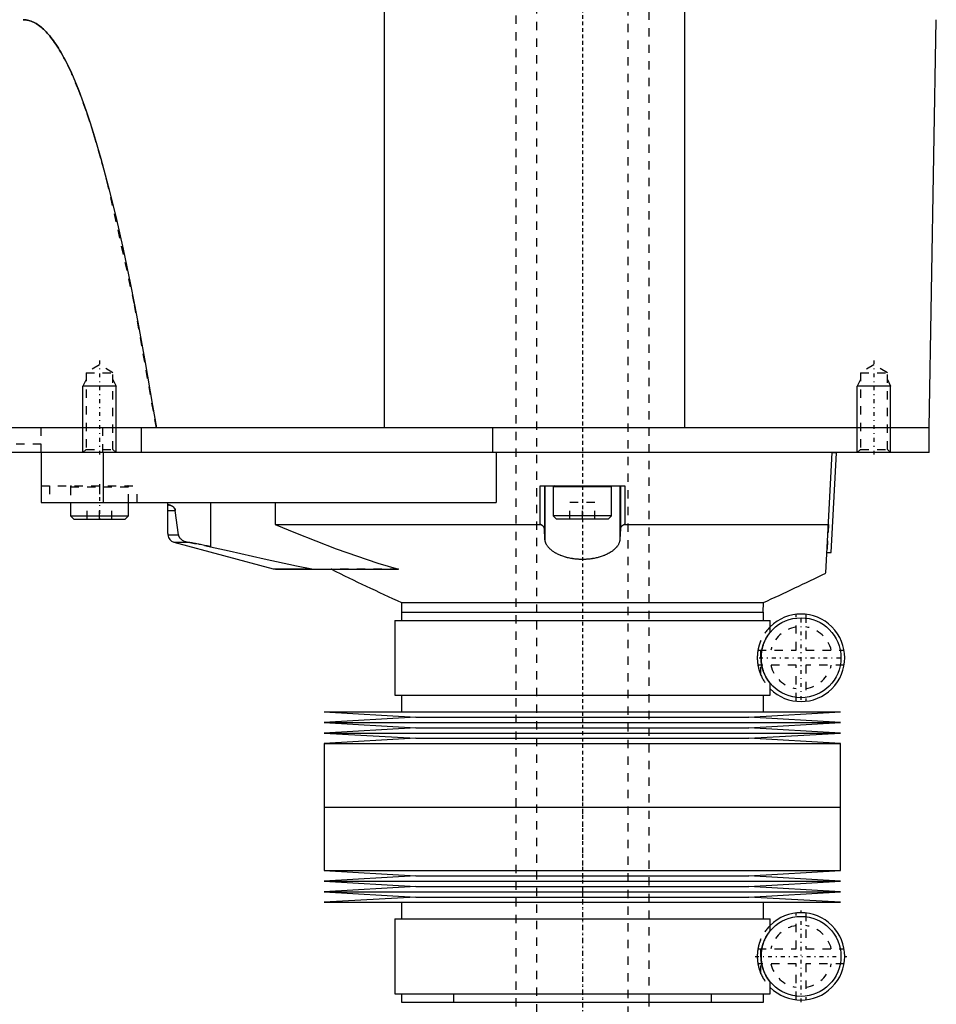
# Model space of a CAD drawing. Extents: x -171 to 292, y -1 to 583.
# Tile 4 of 5: x 182 to 292, y 133 to 251. Entities that reach past the tile are written whole.
import ezdxf

# ---------------------------------------------------------------- set-up
doc = ezdxf.new("R2010")
doc.units = 0
doc.linetypes.add('CENTER', pattern=[1.5, 0.45, -0.5, 0.05, -0.5])
doc.linetypes.add('DASHED', pattern=[2, 1, -1])
for name, color, linetype in [('AM_0', 7, 'CONTINUOUS'), ('AM_10', 7, 'CONTINUOUS'), ('AM_3', 7, 'DASHED'), ('AM_7', 7, 'CENTER')]:
    doc.layers.add(name, color=color, linetype=linetype)

msp = doc.modelspace()

# ---------------------------------------------------------------- linework, layer by layer
at = {"layer": 'AM_0', "color": 7, "linetype": 'CONTINUOUS'}
for p, q in [((226.23, 202.5), (226.23, 373.93)), ((262.3, 202.5), (262.3, 343.66)), ((291.64, 202.5), (292.5, 251.5)), ((291.64, 202.5), (69, 202.5)), ((197, 202.5), (197, 199.5)), ((239.22, 199.5), (239.22, 202.5)), ((291.64, 199.5), (291.64, 202.5)), ((291.64, 199.5), (167, 199.5)), ((185, 199.5), (185, 193.5)), ((192.45, 199.5), (192.45, 193.5)), ((239.65, 199.5), (239.65, 193.5)), ((279.24, 185.05), (280, 199.5)), ((279.87, 187.49), (280.5, 199.47)), ((280, 199.5), (280.5, 199.47)), ((283.01, 199.51), (283, 199.5)), ((244.91, 190.89), (244.91, 195.5)), ((244.91, 195.5), (255.09, 195.5)), ((245.43, 195.5), (245.43, 190.4)), ((245.5, 195.5), (245.5, 189.07)), ((246.5, 195.4), (246.5, 191.9)), ((253.5, 195.4), (246.5, 195.4)), ((253.5, 191.9), (253.5, 195.4)), ((254.5, 195.5), (254.5, 189.07)), ((254.57, 195.5), (254.57, 190.4)), ((255.09, 195.5), (255.09, 190.89)), ((185, 193.5), (239.65, 193.5)), ((188.5, 193.5), (188.5, 191.9)), ((195.5, 191.9), (195.5, 193.5)), ((200.19, 189.77), (200.19, 193.5)), ((205.34, 193.5), (205.34, 188.2)), ((213.1, 193.5), (213.1, 190.89)), ((188.5, 191.9), (188.9, 191.5)), ((188.5, 191.9), (195.5, 191.9)), ((195.1, 191.5), (195.5, 191.9)), ((200.19, 192.57), (201.1, 192.57)), ((201.47, 189.63), (201.1, 192.57)), ((246.5, 191.9), (246.9, 191.5)), ((253.5, 191.9), (246.5, 191.9)), ((253.1, 191.5), (253.5, 191.9)), ((188.9, 191.5), (195.1, 191.5)), ((213.1, 190.89), (244.91, 190.89)), ((245.5, 189.07), (245.43, 190.4)), ((253.1, 191.5), (246.9, 191.5)), ((254.57, 190.4), (254.5, 189.07)), ((255.09, 190.89), (279.55, 190.89)), ((200.19, 189.77), (200.2, 189.63)), ((200.2, 189.63), (201.47, 189.63)), ((200.94, 188.73), (212.87, 185.54)), ((200.94, 188.73), (202.63, 188.73)), ((279.37, 187.52), (279.87, 187.49)), ((212.87, 185.54), (213.13, 185.5)), ((212.87, 185.54), (217.5, 185.54)), ((213.13, 185.5), (227.92, 185.5)), ((217.5, 185.54), (217.83, 185.5)), ((228.26, 181.5), (228.28, 180.36)), ((228.26, 181.5), (271.74, 181.5)), ((271.72, 180.36), (271.74, 181.5)), ((228.25, 180.36), (228.25, 179.36)), ((228.25, 180.36), (271.75, 180.36)), ((271.75, 179.36), (271.75, 180.36)), ((227.45, 179.36), (227.45, 170.36)), ((227.45, 179.36), (272.55, 179.36)), ((272.55, 177.92), (272.55, 179.36)), ((272.55, 170.36), (272.55, 171.8)), ((227.45, 170.36), (272.55, 170.36)), ((228.25, 170.36), (228.25, 168.36)), ((271.75, 168.36), (271.75, 170.36)), ((219, 168.36), (230, 167.72)), ((219, 168.36), (281, 168.36)), ((270, 167.72), (281, 168.36)), ((230, 167.72), (219, 167.09)), ((219, 167.09), (230, 166.46)), ((219, 167.09), (281, 167.09)), ((230, 167.72), (270, 167.72)), ((281, 167.09), (270, 167.72)), ((270, 166.46), (281, 167.09)), ((230, 166.46), (219, 165.82)), ((219, 165.82), (230, 165.19)), ((219, 165.82), (281, 165.82)), ((230, 166.46), (270, 166.46)), ((281, 165.82), (270, 166.46)), ((270, 165.19), (281, 165.82)), ((230, 165.19), (219, 164.55)), ((219, 164.55), (219, 156.93)), ((219, 164.55), (281, 164.55)), ((230, 165.19), (270, 165.19)), ((281, 164.55), (270, 165.19)), ((281, 156.93), (281, 164.55)), ((219, 156.93), (281, 156.93)), ((219, 156.93), (219, 149.31)), ((219, 156.93), (281, 156.93)), ((281, 149.31), (281, 156.93)), ((219, 149.31), (230, 148.68)), ((219, 149.31), (281, 149.31)), ((270, 148.68), (281, 149.31)), ((230, 148.68), (219, 148.04)), ((219, 148.04), (230, 147.41)), ((219, 148.04), (281, 148.04)), ((230, 148.68), (270, 148.68)), ((281, 148.04), (270, 148.68)), ((270, 147.41), (281, 148.04)), ((230, 147.41), (219, 146.77)), ((219, 146.77), (230, 146.13)), ((219, 146.77), (281, 146.77)), ((230, 147.41), (270, 147.41)), ((281, 146.77), (270, 147.41)), ((270, 146.13), (281, 146.77)), ((230, 146.13), (219, 145.5)), ((219, 145.5), (281, 145.5)), ((228.25, 145.5), (228.25, 143.5)), ((230, 146.13), (270, 146.13)), ((281, 145.5), (270, 146.13)), ((271.75, 143.5), (271.75, 145.5)), ((227.45, 143.5), (227.45, 134.5)), ((227.45, 143.5), (272.55, 143.5)), ((272.55, 142.06), (272.55, 143.5)), ((272.55, 134.5), (272.55, 135.94)), ((227.45, 134.5), (272.55, 134.5)), ((228.25, 134.5), (228.25, 133.5)), ((271.75, 133.5), (271.75, 134.5)), ((228.25, 133.5), (271.75, 133.5)), ((242, 133.5), (242, 133)), ((258, 133), (258, 133.5))]:
    msp.add_line(p, q, dxfattribs=at)
for points in [[(182.83, 251.5, 0), (182.9, 251.5, 0), (183.05, 251.49, 0), (183.2, 251.47, 0), (183.28, 251.46, 0), (183.35, 251.45, 0), (183.5, 251.41, 0), (183.65, 251.37, 0), (183.79, 251.32, 0), (183.94, 251.26, 0), (184.09, 251.2, 0), (184.17, 251.16, 0), (184.24, 251.12, 0), (184.39, 251.04, 0), (184.54, 250.94, 0), (184.68, 250.84, 0), (184.83, 250.73, 0), (184.98, 250.62, 0), (185.06, 250.55, 0), (185.13, 250.49, 0), (185.28, 250.36, 0), (185.43, 250.21, 0), (185.5, 250.14, 0), (185.58, 250.06, 0), (185.72, 249.9, 0), (185.87, 249.73, 0), (185.95, 249.65, 0), (186.02, 249.56, 0), (186.17, 249.37, 0), (186.32, 249.18, 0), (186.47, 248.98, 0), (186.61, 248.77, 0), (186.76, 248.55, 0), (186.84, 248.43, 0), (186.91, 248.32, 0), (187.06, 248.08, 0), (187.21, 247.84, 0), (187.36, 247.59, 0), (187.5, 247.33, 0), (187.65, 247.06, 0), (187.73, 246.92, 0), (187.8, 246.78, 0), (187.95, 246.5, 0), (188.1, 246.2, 0), (188.62, 245.11, 0), (189.51, 242.99, 0), (190.39, 240.57, 0), (190.84, 239.24, 0), (191.28, 237.84, 0), (192.17, 234.82, 0), (193.06, 231.49, 0), (193.95, 227.86, 0), (194.84, 223.93, 0), (195.72, 219.69, 0), (196.17, 217.46, 0), (196.61, 215.16, 0), (197.5, 210.32, 0), (198.38, 205.18, 0), (198.83, 202.5, 0)], [(200.19, 193.11, 0), (200.19, 193.13, 0), (200.2, 193.16, 0), (200.21, 193.19, 0), (200.22, 193.2, 0), (200.23, 193.2, 0), (200.26, 193.21, 0), (200.3, 193.22, 0), (200.34, 193.22, 0), (200.39, 193.21, 0), (200.44, 193.2, 0), (200.47, 193.19, 0), (200.5, 193.18, 0), (200.57, 193.16, 0), (200.65, 193.12, 0), (200.72, 193.08, 0), (200.8, 193.03, 0), (200.84, 193, 0), (200.85, 192.99, 0), (200.87, 192.98, 0), (200.87, 192.97, 0), (200.88, 192.97, 0), (200.89, 192.96, 0), (200.9, 192.94, 0), (200.9, 192.94, 0), (200.91, 192.93, 0), (200.92, 192.92, 0), (200.93, 192.91, 0), (200.94, 192.91, 0), (200.94, 192.9, 0), (200.95, 192.89, 0), (200.96, 192.87, 0), (200.98, 192.86, 0), (200.99, 192.84, 0), (201, 192.82, 0), (201.01, 192.81, 0), (201.01, 192.8, 0), (201.03, 192.78, 0), (201.04, 192.76, 0), (201.05, 192.73, 0), (201.06, 192.72, 0), (201.06, 192.72, 0), (201.06, 192.71, 0), (201.06, 192.71, 0), (201.06, 192.71, 0), (201.06, 192.7, 0), (201.07, 192.7, 0), (201.07, 192.69, 0), (201.07, 192.69, 0), (201.07, 192.68, 0), (201.07, 192.68, 0), (201.07, 192.68, 0), (201.07, 192.67, 0), (201.08, 192.67, 0), (201.08, 192.67, 0), (201.08, 192.66, 0), (201.08, 192.66, 0), (201.08, 192.65, 0), (201.08, 192.65, 0), (201.08, 192.65, 0), (201.08, 192.64, 0), (201.09, 192.64, 0), (201.09, 192.63, 0), (201.09, 192.63, 0), (201.09, 192.62, 0), (201.09, 192.62, 0), (201.09, 192.62, 0), (201.09, 192.61, 0), (201.09, 192.61, 0), (201.09, 192.6, 0), (201.09, 192.6, 0), (201.1, 192.59, 0), (201.1, 192.59, 0), (201.1, 192.58, 0), (201.1, 192.58, 0), (201.1, 192.57, 0), (201.1, 192.57, 0)], [(213.1, 190.89, 0), (215.52, 189.86, 0), (220.43, 187.93, 0), (225.41, 186.24, 0), (227.92, 185.5, 0)], [(245.43, 190.4, 0), (245.43, 190.42, 0), (245.42, 190.45, 0), (245.42, 190.48, 0), (245.41, 190.49, 0), (245.4, 190.51, 0), (245.39, 190.54, 0), (245.37, 190.57, 0), (245.35, 190.6, 0), (245.33, 190.63, 0), (245.3, 190.66, 0), (245.29, 190.67, 0), (245.27, 190.69, 0), (245.24, 190.71, 0), (245.2, 190.74, 0), (245.17, 190.77, 0), (245.13, 190.79, 0), (245.08, 190.82, 0), (245.06, 190.83, 0), (245.03, 190.84, 0), (244.99, 190.86, 0), (244.93, 190.88, 0), (244.91, 190.89, 0)], [(255.09, 190.89, 0), (255.07, 190.88, 0), (255.01, 190.86, 0), (254.96, 190.84, 0), (254.94, 190.83, 0), (254.92, 190.82, 0), (254.88, 190.79, 0), (254.83, 190.77, 0), (254.8, 190.74, 0), (254.76, 190.71, 0), (254.73, 190.69, 0), (254.71, 190.67, 0), (254.7, 190.66, 0), (254.67, 190.63, 0), (254.65, 190.6, 0), (254.63, 190.57, 0), (254.61, 190.54, 0), (254.6, 190.51, 0), (254.59, 190.49, 0), (254.58, 190.48, 0), (254.58, 190.45, 0), (254.57, 190.42, 0), (254.57, 190.4, 0)], [(201.47, 189.63, 0), (201.47, 189.62, 0), (201.47, 189.61, 0), (201.47, 189.59, 0), (201.47, 189.59, 0), (201.47, 189.58, 0), (201.48, 189.56, 0), (201.48, 189.55, 0), (201.48, 189.54, 0), (201.49, 189.52, 0), (201.49, 189.51, 0), (201.49, 189.5, 0), (201.5, 189.5, 0), (201.5, 189.49, 0), (201.51, 189.47, 0), (201.51, 189.46, 0), (201.52, 189.45, 0), (201.52, 189.44, 0), (201.52, 189.43, 0), (201.53, 189.43, 0), (201.53, 189.41, 0), (201.54, 189.4, 0), (201.54, 189.4, 0), (201.54, 189.39, 0), (201.55, 189.38, 0), (201.56, 189.37, 0), (201.56, 189.37, 0), (201.56, 189.36, 0), (201.57, 189.35, 0), (201.57, 189.34, 0), (201.58, 189.33, 0), (201.59, 189.32, 0), (201.59, 189.31, 0), (201.6, 189.31, 0), (201.6, 189.3, 0), (201.61, 189.29, 0), (201.61, 189.28, 0), (201.64, 189.25, 0), (201.69, 189.2, 0), (201.75, 189.14, 0), (201.8, 189.09, 0), (201.84, 189.07, 0), (201.87, 189.04, 0), (201.94, 189, 0), (202.02, 188.95, 0), (202.1, 188.91, 0), (202.18, 188.87, 0), (202.28, 188.83, 0), (202.32, 188.81, 0), (202.37, 188.8, 0), (202.47, 188.77, 0), (202.58, 188.74, 0), (202.63, 188.73, 0)], [(205.34, 188.2, 0), (205.26, 188.22, 0), (205.09, 188.26, 0), (204.93, 188.29, 0), (204.85, 188.31, 0), (204.77, 188.32, 0), (204.61, 188.35, 0), (204.45, 188.39, 0), (204.3, 188.42, 0), (204.14, 188.45, 0), (203.99, 188.48, 0), (203.91, 188.49, 0), (203.83, 188.51, 0), (203.69, 188.54, 0), (203.54, 188.57, 0), (203.39, 188.59, 0), (203.25, 188.62, 0), (203.11, 188.65, 0), (203.04, 188.66, 0), (202.97, 188.67, 0), (202.83, 188.7, 0), (202.7, 188.72, 0), (202.63, 188.73, 0)], [(205.34, 188.2, 0), (207.57, 187.69, 0), (211.77, 186.75, 0), (215.65, 185.91, 0), (217.5, 185.54, 0)], [(254.5, 189.07, 0), (254.5, 189.03, 0), (254.49, 188.97, 0), (254.48, 188.91, 0), (254.47, 188.87, 0), (254.47, 188.84, 0), (254.45, 188.78, 0), (254.43, 188.71, 0), (254.41, 188.65, 0), (254.38, 188.59, 0), (254.35, 188.52, 0), (254.33, 188.49, 0), (254.32, 188.46, 0), (254.28, 188.4, 0), (254.24, 188.33, 0), (254.2, 188.27, 0), (254.15, 188.21, 0), (254.1, 188.15, 0), (254.08, 188.12, 0), (254.05, 188.09, 0), (253.99, 188.03, 0), (253.94, 187.97, 0), (253.91, 187.94, 0), (253.87, 187.91, 0), (253.81, 187.85, 0), (253.74, 187.79, 0), (253.71, 187.77, 0), (253.67, 187.74, 0), (253.6, 187.68, 0), (253.52, 187.63, 0), (253.44, 187.57, 0), (253.35, 187.52, 0), (253.27, 187.47, 0), (253.22, 187.44, 0), (253.18, 187.42, 0), (253.09, 187.37, 0), (252.99, 187.32, 0), (252.9, 187.27, 0), (252.79, 187.22, 0), (252.69, 187.18, 0), (252.64, 187.16, 0), (252.59, 187.14, 0), (252.48, 187.09, 0), (252.37, 187.05, 0), (252.25, 187.02, 0), (252.14, 186.98, 0), (252.02, 186.95, 0), (251.96, 186.93, 0), (251.9, 186.91, 0), (251.78, 186.88, 0), (251.66, 186.85, 0), (251.53, 186.83, 0), (251.4, 186.8, 0), (251.28, 186.78, 0), (251.21, 186.77, 0), (251.15, 186.76, 0), (251.01, 186.74, 0), (250.88, 186.72, 0), (250.75, 186.71, 0), (250.61, 186.7, 0), (250.48, 186.69, 0), (250.41, 186.68, 0), (250.34, 186.68, 0), (250.21, 186.67, 0), (250.07, 186.67, 0), (250, 186.67, 0), (249.93, 186.67, 0), (249.8, 186.67, 0), (249.66, 186.68, 0), (249.59, 186.68, 0), (249.52, 186.69, 0), (249.39, 186.7, 0), (249.25, 186.71, 0), (249.12, 186.72, 0), (248.99, 186.74, 0), (248.85, 186.76, 0), (248.79, 186.77, 0), (248.72, 186.78, 0), (248.6, 186.8, 0), (248.47, 186.82, 0), (248.34, 186.85, 0), (248.22, 186.88, 0), (248.1, 186.91, 0), (248.04, 186.93, 0), (247.98, 186.95, 0), (247.86, 186.98, 0), (247.75, 187.02, 0), (247.63, 187.05, 0), (247.52, 187.09, 0), (247.41, 187.14, 0), (247.36, 187.16, 0), (247.31, 187.18, 0), (247.21, 187.22, 0), (247.11, 187.27, 0), (247.01, 187.32, 0), (246.91, 187.37, 0), (246.82, 187.42, 0), (246.78, 187.44, 0), (246.73, 187.47, 0), (246.65, 187.52, 0), (246.56, 187.57, 0), (246.48, 187.63, 0), (246.4, 187.68, 0), (246.33, 187.74, 0), (246.29, 187.77, 0), (246.26, 187.79, 0), (246.19, 187.85, 0), (246.13, 187.91, 0), (246.09, 187.94, 0), (246.06, 187.97, 0), (246.01, 188.03, 0), (245.95, 188.09, 0), (245.92, 188.12, 0), (245.9, 188.15, 0), (245.85, 188.21, 0), (245.8, 188.27, 0), (245.76, 188.33, 0), (245.72, 188.4, 0), (245.68, 188.46, 0), (245.67, 188.49, 0), (245.65, 188.52, 0), (245.62, 188.59, 0), (245.59, 188.65, 0), (245.57, 188.71, 0), (245.55, 188.78, 0), (245.53, 188.84, 0), (245.53, 188.87, 0), (245.52, 188.91, 0), (245.51, 188.97, 0), (245.5, 189.03, 0), (245.5, 189.07, 0)]]:
    msp.add_polyline3d(points, dxfattribs=at)
for centre in [(276.25, 174.86), (276.25, 139)]:
    msp.add_circle(centre, 4.8, dxfattribs=at)
for centre, radius, start, end in [((246.6, 195.4), 0.1, 90, 180), ((253.4, 195.4), 0.1, 0, 90), ((201.2, 189.7), 1, 183.9868, 255), ((355.06, 459.03), 305.13, 243.6961, 245.4452), ((144.94, 459.03), 305.13, 294.5548, 296.1127), ((276.25, 174.86), 5.25, 225.1897, 134.8103), ((276.25, 139), 5.25, 225.1897, 134.8103)]:
    msp.add_arc(centre, radius, start, end, dxfattribs=at)
at = {"layer": 'AM_10', "color": 7, "linetype": 'CONTINUOUS'}
for p, q in [((190.38, 208.3), (190, 207.5)), ((193.62, 208.3), (194, 207.5)), ((283.38, 208.3), (283, 207.5)), ((286.62, 208.3), (287, 207.5)), ((194, 207.5), (190, 207.5)), ((190, 199.5), (190, 207.5)), ((194, 199.5), (194, 207.5)), ((287, 207.5), (283, 207.5)), ((283, 199.5), (283, 207.5)), ((287, 199.5), (287, 207.5))]:
    msp.add_line(p, q, dxfattribs=at)
at = {"layer": 'AM_3', "color": 6, "linetype": 'DASHED'}
for p, q in [((244.5, 559.25), (244.5, 90)), ((255.5, 90), (255.5, 559.25)), ((242, 546), (242, 133.5)), ((258, 133.5), (258, 546)), ((192, 210.04), (190.38, 209.1)), ((193.62, 209.1), (192, 210.04)), ((285, 210.04), (283.38, 209.1)), ((286.62, 209.1), (285, 210.04)), ((190.38, 209.1), (190.38, 199.88)), ((190.38, 209.1), (193.62, 209.1)), ((193.62, 199.88), (193.62, 209.1)), ((283.38, 209.1), (283.38, 199.88)), ((283.38, 209.1), (286.62, 209.1)), ((286.62, 199.88), (286.62, 209.1)), ((185, 199.5), (185, 202.5)), ((192.41, 199.5), (192.41, 202.5)), ((185, 200.5), (167, 200.5)), ((190.38, 199.88), (190, 199.5)), ((190.38, 199.88), (193.62, 199.88)), ((194, 199.5), (193.62, 199.88)), ((283.38, 199.88), (283.01, 199.51)), ((283.38, 199.88), (286.62, 199.88)), ((287, 199.5), (286.62, 199.88)), ((185, 195.5), (196.54, 195.5)), ((186, 195.5), (186, 193.5)), ((188.5, 195.4), (188.5, 193.5)), ((188.5, 195.4), (195.5, 195.4)), ((191.99, 195.5), (191.99, 193.5)), ((195.5, 193.5), (195.5, 195.4)), ((196.54, 193.5), (196.54, 195.5)), ((190.5, 191.5), (190.5, 193.5)), ((192, 191.5), (192, 193.5)), ((193.5, 191.5), (193.5, 193.5)), ((248.5, 191.5), (248.5, 193.5)), ((251.5, 193.5), (248.5, 193.5)), ((250, 191.5), (250, 193.5)), ((251.5, 191.5), (251.5, 193.5)), ((279.55, 190.89), (279.37, 187.52)), ((202.63, 188.73), (205.34, 188.2)), ((227.92, 185.5), (219.84, 185.5)), ((275.65, 175.76), (275.65, 180.08)), ((276.85, 180.08), (276.85, 175.76)), ((271.44, 172.77), (271.44, 176.95)), ((271.08, 175.76), (275.65, 175.76)), ((276.85, 175.76), (281.42, 175.76)), ((275.65, 173.96), (271.08, 173.96)), ((275.65, 169.64), (275.65, 173.96)), ((281.42, 173.96), (276.85, 173.96)), ((276.85, 173.96), (276.85, 169.64)), ((275.65, 139.9), (275.65, 144.22)), ((276.85, 144.22), (276.85, 139.9)), ((271.44, 136.91), (271.44, 141.09)), ((271.08, 139.9), (275.65, 139.9)), ((276.85, 139.9), (281.42, 139.9)), ((275.65, 138.1), (271.08, 138.1)), ((275.65, 133.78), (275.65, 138.1)), ((281.42, 138.1), (276.85, 138.1)), ((276.85, 138.1), (276.85, 133.78)), ((234.5, 134.5), (234.5, 133.5)), ((265.5, 133.5), (265.5, 134.5))]:
    msp.add_line(p, q, dxfattribs=at)
for points in [[(198.83, 202.5, 0), (196.17, 217.46, 0), (193.06, 231.49, 0), (192.17, 234.82, 0), (191.28, 237.84, 0), (190.84, 239.24, 0), (190.39, 240.57, 0), (189.51, 242.99, 0), (188.62, 245.11, 0), (188.1, 246.2, 0), (187.95, 246.5, 0), (187.8, 246.78, 0), (187.73, 246.92, 0), (187.65, 247.06, 0), (187.5, 247.33, 0), (187.36, 247.59, 0), (187.21, 247.84, 0), (187.06, 248.08, 0), (186.91, 248.32, 0), (186.84, 248.43, 0), (186.76, 248.55, 0), (186.61, 248.77, 0), (186.47, 248.98, 0), (186.32, 249.18, 0), (186.17, 249.37, 0), (186.02, 249.56, 0), (185.95, 249.65, 0), (185.87, 249.73, 0), (185.72, 249.9, 0), (185.58, 250.06, 0), (185.5, 250.14, 0), (185.43, 250.21, 0), (185.28, 250.36, 0), (185.13, 250.49, 0), (185.06, 250.55, 0), (184.98, 250.62, 0), (184.83, 250.73, 0), (184.68, 250.84, 0), (184.54, 250.94, 0), (184.39, 251.04, 0), (184.24, 251.12, 0), (184.17, 251.16, 0), (184.09, 251.2, 0), (183.94, 251.26, 0), (183.79, 251.32, 0), (183.65, 251.37, 0), (183.5, 251.41, 0), (183.35, 251.45, 0), (183.28, 251.46, 0), (183.2, 251.47, 0), (183.05, 251.49, 0), (182.9, 251.5, 0), (182.83, 251.5, 0)], [(201.1, 192.57, 0), (201.1, 192.57, 0), (201.1, 192.58, 0), (201.1, 192.58, 0), (201.1, 192.58, 0), (201.1, 192.58, 0), (201.1, 192.59, 0), (201.1, 192.59, 0), (201.1, 192.59, 0), (201.09, 192.6, 0), (201.09, 192.6, 0), (201.09, 192.6, 0), (201.09, 192.6, 0), (201.09, 192.61, 0), (201.09, 192.61, 0), (201.09, 192.61, 0), (201.09, 192.62, 0), (201.09, 192.62, 0), (201.09, 192.62, 0), (201.09, 192.62, 0), (201.09, 192.63, 0), (201.09, 192.63, 0), (201.09, 192.63, 0), (201.08, 192.64, 0), (201.08, 192.66, 0), (201.07, 192.68, 0), (201.07, 192.7, 0), (201.06, 192.71, 0), (201.05, 192.73, 0), (201.05, 192.74, 0), (201.05, 192.74, 0), (201.04, 192.76, 0), (201.03, 192.77, 0), (201.02, 192.79, 0), (201.01, 192.8, 0), (201.01, 192.81, 0), (201, 192.82, 0), (201, 192.83, 0), (200.99, 192.84, 0), (200.98, 192.85, 0), (200.97, 192.86, 0), (200.97, 192.86, 0), (200.96, 192.88, 0), (200.95, 192.89, 0), (200.94, 192.9, 0), (200.94, 192.9, 0), (200.93, 192.91, 0), (200.92, 192.93, 0), (200.91, 192.94, 0), (200.9, 192.95, 0), (200.88, 192.96, 0), (200.88, 192.96, 0), (200.87, 192.97, 0), (200.86, 192.98, 0), (200.85, 192.99, 0), (200.8, 193.03, 0), (200.72, 193.08, 0), (200.64, 193.12, 0), (200.56, 193.16, 0), (200.53, 193.17, 0), (200.49, 193.19, 0), (200.42, 193.2, 0), (200.37, 193.22, 0), (200.32, 193.22, 0), (200.28, 193.22, 0), (200.24, 193.21, 0), (200.23, 193.2, 0), (200.22, 193.19, 0), (200.2, 193.17, 0), (200.19, 193.13, 0), (200.19, 193.11, 0)], [(244.91, 190.89, 0), (244.93, 190.88, 0), (244.99, 190.86, 0), (245.03, 190.84, 0), (245.06, 190.83, 0), (245.08, 190.82, 0), (245.12, 190.79, 0), (245.17, 190.77, 0), (245.2, 190.74, 0), (245.24, 190.71, 0), (245.27, 190.69, 0), (245.29, 190.67, 0), (245.3, 190.66, 0), (245.33, 190.63, 0), (245.35, 190.6, 0), (245.37, 190.57, 0), (245.39, 190.54, 0), (245.4, 190.51, 0), (245.41, 190.49, 0), (245.42, 190.48, 0), (245.42, 190.45, 0), (245.43, 190.42, 0), (245.43, 190.4, 0)], [(254.57, 190.4, 0), (254.57, 190.42, 0), (254.58, 190.45, 0), (254.58, 190.48, 0), (254.59, 190.49, 0), (254.6, 190.51, 0), (254.61, 190.54, 0), (254.63, 190.57, 0), (254.65, 190.6, 0), (254.67, 190.63, 0), (254.7, 190.66, 0), (254.71, 190.67, 0), (254.73, 190.69, 0), (254.76, 190.71, 0), (254.8, 190.74, 0), (254.83, 190.77, 0), (254.87, 190.79, 0), (254.92, 190.82, 0), (254.94, 190.83, 0), (254.96, 190.84, 0), (255.01, 190.86, 0), (255.07, 190.88, 0), (255.09, 190.89, 0)], [(272.55, 177.92, 0), (272.55, 177.91, 0), (272.51, 177.87, 0), (272.47, 177.81, 0), (272.45, 177.8, 0), (272.44, 177.78, 0), (272.43, 177.77, 0), (272.42, 177.76, 0), (272.4, 177.73, 0), (272.39, 177.71, 0), (272.38, 177.7, 0), (272.37, 177.68, 0), (272.35, 177.65, 0), (272.33, 177.62, 0), (272.31, 177.61, 0), (272.3, 177.59, 0), (272.28, 177.56, 0), (272.26, 177.52, 0), (272.23, 177.48, 0), (272.21, 177.45, 0), (272.18, 177.4, 0), (272.17, 177.38, 0), (272.15, 177.36, 0), (272.12, 177.31, 0), (272.1, 177.26, 0), (272.07, 177.21, 0), (272.04, 177.16, 0), (272.01, 177.1, 0), (271.99, 177.08, 0), (271.98, 177.05, 0), (271.95, 176.98, 0), (271.91, 176.92, 0), (271.88, 176.85, 0), (271.85, 176.78, 0), (271.82, 176.71, 0), (271.8, 176.67, 0), (271.79, 176.63, 0), (271.76, 176.55, 0), (271.72, 176.46, 0), (271.69, 176.37, 0), (271.66, 176.27, 0), (271.63, 176.17, 0), (271.62, 176.11, 0), (271.6, 176.06, 0), (271.57, 175.94, 0), (271.56, 175.86, 0), (271.55, 175.84, 0), (271.55, 175.82, 0), (271.54, 175.81, 0), (271.54, 175.8, 0), (271.54, 175.78, 0), (271.53, 175.75, 0), (271.53, 175.73, 0), (271.53, 175.71, 0), (271.52, 175.69, 0), (271.52, 175.68, 0), (271.52, 175.66, 0), (271.51, 175.64, 0), (271.51, 175.62, 0), (271.51, 175.59, 0), (271.5, 175.57, 0), (271.5, 175.55, 0), (271.5, 175.53, 0), (271.5, 175.52, 0), (271.49, 175.5, 0), (271.49, 175.47, 0), (271.49, 175.45, 0), (271.48, 175.43, 0), (271.48, 175.4, 0), (271.48, 175.39, 0), (271.48, 175.38, 0), (271.48, 175.35, 0), (271.47, 175.33, 0), (271.47, 175.31, 0), (271.47, 175.3, 0), (271.47, 175.28, 0), (271.47, 175.25, 0), (271.46, 175.24, 0), (271.46, 175.23, 0), (271.46, 175.2, 0), (271.46, 175.18, 0), (271.46, 175.15, 0), (271.46, 175.13, 0), (271.46, 175.1, 0), (271.46, 175.09, 0), (271.45, 175.07, 0), (271.45, 175.05, 0), (271.45, 175.02, 0), (271.45, 175, 0), (271.45, 174.97, 0), (271.45, 174.95, 0), (271.45, 174.94, 0), (271.45, 174.92, 0), (271.45, 174.9, 0), (271.45, 174.87, 0), (271.45, 174.86, 0), (271.45, 174.85, 0), (271.45, 174.82, 0), (271.45, 174.8, 0), (271.45, 174.78, 0), (271.45, 174.77, 0), (271.45, 174.75, 0), (271.45, 174.72, 0), (271.45, 174.7, 0), (271.45, 174.67, 0), (271.45, 174.65, 0), (271.46, 174.63, 0), (271.46, 174.62, 0), (271.46, 174.59, 0), (271.46, 174.57, 0), (271.46, 174.54, 0), (271.46, 174.52, 0), (271.46, 174.49, 0), (271.46, 174.48, 0), (271.47, 174.47, 0), (271.47, 174.44, 0), (271.47, 174.42, 0), (271.47, 174.41, 0), (271.47, 174.39, 0), (271.48, 174.37, 0), (271.48, 174.34, 0), (271.48, 174.33, 0), (271.48, 174.32, 0), (271.48, 174.29, 0), (271.49, 174.27, 0), (271.49, 174.25, 0), (271.49, 174.22, 0), (271.5, 174.2, 0), (271.5, 174.19, 0), (271.5, 174.17, 0), (271.5, 174.15, 0), (271.51, 174.13, 0), (271.51, 174.1, 0), (271.51, 174.08, 0), (271.52, 174.06, 0), (271.52, 174.04, 0), (271.52, 174.03, 0), (271.53, 174.01, 0), (271.53, 173.99, 0), (271.53, 173.97, 0), (271.54, 173.94, 0), (271.54, 173.92, 0), (271.54, 173.91, 0), (271.55, 173.9, 0), (271.55, 173.88, 0), (271.56, 173.86, 0), (271.57, 173.78, 0), (271.6, 173.66, 0), (271.62, 173.61, 0), (271.63, 173.55, 0), (271.66, 173.45, 0), (271.69, 173.35, 0), (271.72, 173.26, 0), (271.76, 173.17, 0), (271.79, 173.09, 0), (271.8, 173.05, 0), (271.82, 173.01, 0), (271.85, 172.94, 0), (271.88, 172.87, 0), (271.91, 172.8, 0), (271.95, 172.74, 0), (271.98, 172.67, 0), (271.99, 172.64, 0), (272.01, 172.62, 0), (272.04, 172.56, 0), (272.07, 172.51, 0), (272.1, 172.46, 0), (272.12, 172.41, 0), (272.15, 172.36, 0), (272.17, 172.34, 0), (272.18, 172.32, 0), (272.21, 172.27, 0), (272.23, 172.24, 0), (272.26, 172.2, 0), (272.28, 172.16, 0), (272.3, 172.13, 0), (272.31, 172.11, 0), (272.33, 172.1, 0), (272.35, 172.07, 0), (272.37, 172.04, 0), (272.38, 172.02, 0), (272.39, 172.01, 0), (272.4, 171.99, 0), (272.42, 171.96, 0), (272.43, 171.95, 0), (272.44, 171.94, 0), (272.45, 171.92, 0), (272.47, 171.91, 0), (272.51, 171.85, 0), (272.55, 171.81, 0), (272.55, 171.8, 0)], [(271.44, 176.95, 0), (271.4, 176.87, 0), (271.36, 176.76, 0), (271.35, 176.73, 0), (271.33, 176.7, 0), (271.33, 176.68, 0), (271.32, 176.67, 0), (271.31, 176.64, 0), (271.3, 176.6, 0), (271.29, 176.57, 0), (271.28, 176.54, 0), (271.26, 176.51, 0), (271.26, 176.49, 0), (271.25, 176.47, 0), (271.24, 176.44, 0), (271.23, 176.4, 0), (271.23, 176.39, 0), (271.22, 176.37, 0), (271.21, 176.33, 0), (271.2, 176.3, 0), (271.2, 176.28, 0), (271.19, 176.26, 0), (271.18, 176.23, 0), (271.17, 176.19, 0), (271.16, 176.15, 0), (271.15, 176.12, 0), (271.14, 176.08, 0), (271.14, 176.06, 0), (271.13, 176.04, 0), (271.13, 176, 0), (271.12, 175.96, 0), (271.11, 175.92, 0), (271.1, 175.88, 0), (271.09, 175.84, 0), (271.09, 175.82, 0), (271.08, 175.8, 0), (271.08, 175.76, 0), (271.07, 175.71, 0), (271.06, 175.67, 0), (271.06, 175.62, 0), (271.05, 175.58, 0), (271.05, 175.56, 0), (271.04, 175.53, 0), (271.04, 175.49, 0), (271.03, 175.44, 0), (271.03, 175.39, 0), (271.02, 175.35, 0), (271.02, 175.3, 0), (271.02, 175.28, 0), (271.01, 175.25, 0), (271.01, 175.21, 0), (271.01, 175.16, 0), (271.01, 175.11, 0), (271, 175.07, 0), (271, 175.02, 0), (271, 175, 0), (271, 174.97, 0), (271, 174.93, 0), (271, 174.88, 0), (271, 174.86, 0), (271, 174.84, 0), (271, 174.79, 0), (271, 174.75, 0), (271, 174.72, 0), (271, 174.7, 0), (271, 174.65, 0), (271.01, 174.61, 0), (271.01, 174.56, 0), (271.01, 174.51, 0), (271.01, 174.47, 0), (271.02, 174.44, 0), (271.02, 174.42, 0), (271.02, 174.37, 0), (271.03, 174.33, 0), (271.03, 174.28, 0), (271.04, 174.23, 0), (271.04, 174.19, 0), (271.05, 174.16, 0), (271.05, 174.14, 0), (271.06, 174.1, 0), (271.06, 174.05, 0), (271.07, 174.01, 0), (271.08, 173.96, 0), (271.08, 173.92, 0), (271.09, 173.9, 0), (271.09, 173.88, 0), (271.1, 173.84, 0), (271.11, 173.8, 0), (271.12, 173.76, 0), (271.13, 173.72, 0), (271.13, 173.68, 0), (271.14, 173.66, 0), (271.14, 173.64, 0), (271.15, 173.6, 0), (271.16, 173.57, 0), (271.17, 173.53, 0), (271.18, 173.49, 0), (271.19, 173.46, 0), (271.2, 173.44, 0), (271.2, 173.42, 0), (271.21, 173.39, 0), (271.22, 173.35, 0), (271.23, 173.33, 0), (271.23, 173.32, 0), (271.24, 173.28, 0), (271.25, 173.25, 0), (271.26, 173.23, 0), (271.26, 173.21, 0), (271.28, 173.18, 0), (271.29, 173.15, 0), (271.3, 173.12, 0), (271.31, 173.08, 0), (271.32, 173.05, 0), (271.33, 173.04, 0), (271.33, 173.02, 0), (271.35, 172.99, 0), (271.36, 172.96, 0), (271.4, 172.85, 0), (271.44, 172.77, 0)], [(272.55, 142.06, 0), (272.55, 142.05, 0), (272.51, 142.01, 0), (272.47, 141.95, 0), (272.45, 141.94, 0), (272.44, 141.92, 0), (272.43, 141.91, 0), (272.42, 141.9, 0), (272.4, 141.87, 0), (272.39, 141.85, 0), (272.38, 141.84, 0), (272.37, 141.82, 0), (272.35, 141.79, 0), (272.33, 141.76, 0), (272.31, 141.75, 0), (272.3, 141.73, 0), (272.28, 141.7, 0), (272.26, 141.66, 0), (272.23, 141.62, 0), (272.21, 141.59, 0), (272.18, 141.54, 0), (272.17, 141.52, 0), (272.15, 141.5, 0), (272.12, 141.45, 0), (272.1, 141.4, 0), (272.07, 141.35, 0), (272.04, 141.3, 0), (272.01, 141.24, 0), (271.99, 141.22, 0), (271.98, 141.19, 0), (271.95, 141.12, 0), (271.91, 141.06, 0), (271.88, 140.99, 0), (271.85, 140.92, 0), (271.82, 140.85, 0), (271.8, 140.81, 0), (271.79, 140.77, 0), (271.76, 140.69, 0), (271.72, 140.6, 0), (271.69, 140.51, 0), (271.66, 140.41, 0), (271.63, 140.31, 0), (271.62, 140.25, 0), (271.6, 140.2, 0), (271.57, 140.08, 0), (271.56, 140, 0), (271.55, 139.98, 0), (271.55, 139.96, 0), (271.54, 139.95, 0), (271.54, 139.94, 0), (271.54, 139.92, 0), (271.53, 139.89, 0), (271.53, 139.87, 0), (271.53, 139.85, 0), (271.52, 139.83, 0), (271.52, 139.82, 0), (271.52, 139.8, 0), (271.51, 139.78, 0), (271.51, 139.76, 0), (271.51, 139.73, 0), (271.5, 139.71, 0), (271.5, 139.69, 0), (271.5, 139.67, 0), (271.5, 139.66, 0), (271.49, 139.64, 0), (271.49, 139.61, 0), (271.49, 139.59, 0), (271.48, 139.57, 0), (271.48, 139.54, 0), (271.48, 139.53, 0), (271.48, 139.52, 0), (271.48, 139.49, 0), (271.47, 139.47, 0), (271.47, 139.45, 0), (271.47, 139.44, 0), (271.47, 139.42, 0), (271.47, 139.39, 0), (271.46, 139.38, 0), (271.46, 139.37, 0), (271.46, 139.34, 0), (271.46, 139.32, 0), (271.46, 139.29, 0), (271.46, 139.27, 0), (271.46, 139.24, 0), (271.46, 139.23, 0), (271.45, 139.21, 0), (271.45, 139.19, 0), (271.45, 139.16, 0), (271.45, 139.14, 0), (271.45, 139.11, 0), (271.45, 139.09, 0), (271.45, 139.08, 0), (271.45, 139.06, 0), (271.45, 139.04, 0), (271.45, 139.01, 0), (271.45, 139, 0), (271.45, 138.99, 0), (271.45, 138.96, 0), (271.45, 138.94, 0), (271.45, 138.92, 0), (271.45, 138.91, 0), (271.45, 138.89, 0), (271.45, 138.86, 0), (271.45, 138.84, 0), (271.45, 138.81, 0), (271.45, 138.79, 0), (271.46, 138.77, 0), (271.46, 138.76, 0), (271.46, 138.73, 0), (271.46, 138.71, 0), (271.46, 138.68, 0), (271.46, 138.66, 0), (271.46, 138.63, 0), (271.46, 138.62, 0), (271.47, 138.61, 0), (271.47, 138.58, 0), (271.47, 138.56, 0), (271.47, 138.55, 0), (271.47, 138.53, 0), (271.48, 138.51, 0), (271.48, 138.48, 0), (271.48, 138.47, 0), (271.48, 138.46, 0), (271.48, 138.43, 0), (271.49, 138.41, 0), (271.49, 138.39, 0), (271.49, 138.36, 0), (271.5, 138.34, 0), (271.5, 138.33, 0), (271.5, 138.31, 0), (271.5, 138.29, 0), (271.51, 138.27, 0), (271.51, 138.24, 0), (271.51, 138.22, 0), (271.52, 138.2, 0), (271.52, 138.18, 0), (271.52, 138.17, 0), (271.53, 138.15, 0), (271.53, 138.13, 0), (271.53, 138.11, 0), (271.54, 138.08, 0), (271.54, 138.06, 0), (271.54, 138.05, 0), (271.55, 138.04, 0), (271.55, 138.02, 0), (271.56, 138, 0), (271.57, 137.92, 0), (271.6, 137.8, 0), (271.62, 137.75, 0), (271.63, 137.69, 0), (271.66, 137.59, 0), (271.69, 137.49, 0), (271.72, 137.4, 0), (271.76, 137.31, 0), (271.79, 137.23, 0), (271.8, 137.19, 0), (271.82, 137.15, 0), (271.85, 137.08, 0), (271.88, 137.01, 0), (271.91, 136.94, 0), (271.95, 136.88, 0), (271.98, 136.81, 0), (271.99, 136.78, 0), (272.01, 136.76, 0), (272.04, 136.7, 0), (272.07, 136.65, 0), (272.1, 136.6, 0), (272.12, 136.55, 0), (272.15, 136.5, 0), (272.17, 136.48, 0), (272.18, 136.46, 0), (272.21, 136.41, 0), (272.23, 136.38, 0), (272.26, 136.34, 0), (272.28, 136.3, 0), (272.3, 136.27, 0), (272.31, 136.25, 0), (272.33, 136.24, 0), (272.35, 136.21, 0), (272.37, 136.18, 0), (272.38, 136.16, 0), (272.39, 136.15, 0), (272.4, 136.13, 0), (272.42, 136.1, 0), (272.43, 136.09, 0), (272.44, 136.08, 0), (272.45, 136.06, 0), (272.47, 136.05, 0), (272.51, 135.99, 0), (272.55, 135.95, 0), (272.55, 135.94, 0)], [(271.44, 141.09, 0), (271.4, 141.01, 0), (271.36, 140.9, 0), (271.35, 140.87, 0), (271.33, 140.84, 0), (271.33, 140.82, 0), (271.32, 140.81, 0), (271.31, 140.78, 0), (271.3, 140.74, 0), (271.29, 140.71, 0), (271.28, 140.68, 0), (271.26, 140.65, 0), (271.26, 140.63, 0), (271.25, 140.61, 0), (271.24, 140.58, 0), (271.23, 140.54, 0), (271.23, 140.53, 0), (271.22, 140.51, 0), (271.21, 140.47, 0), (271.2, 140.44, 0), (271.2, 140.42, 0), (271.19, 140.4, 0), (271.18, 140.37, 0), (271.17, 140.33, 0), (271.16, 140.29, 0), (271.15, 140.26, 0), (271.14, 140.22, 0), (271.14, 140.2, 0), (271.13, 140.18, 0), (271.13, 140.14, 0), (271.12, 140.1, 0), (271.11, 140.06, 0), (271.1, 140.02, 0), (271.09, 139.98, 0), (271.09, 139.96, 0), (271.08, 139.94, 0), (271.08, 139.9, 0), (271.07, 139.85, 0), (271.06, 139.81, 0), (271.06, 139.76, 0), (271.05, 139.72, 0), (271.05, 139.7, 0), (271.04, 139.67, 0), (271.04, 139.63, 0), (271.03, 139.58, 0), (271.03, 139.53, 0), (271.02, 139.49, 0), (271.02, 139.44, 0), (271.02, 139.42, 0), (271.01, 139.39, 0), (271.01, 139.35, 0), (271.01, 139.3, 0), (271.01, 139.25, 0), (271, 139.21, 0), (271, 139.16, 0), (271, 139.14, 0), (271, 139.11, 0), (271, 139.07, 0), (271, 139.02, 0), (271, 139, 0), (271, 138.98, 0), (271, 138.93, 0), (271, 138.89, 0), (271, 138.86, 0), (271, 138.84, 0), (271, 138.79, 0), (271.01, 138.75, 0), (271.01, 138.7, 0), (271.01, 138.65, 0), (271.01, 138.61, 0), (271.02, 138.58, 0), (271.02, 138.56, 0), (271.02, 138.51, 0), (271.03, 138.47, 0), (271.03, 138.42, 0), (271.04, 138.37, 0), (271.04, 138.33, 0), (271.05, 138.3, 0), (271.05, 138.28, 0), (271.06, 138.24, 0), (271.06, 138.19, 0), (271.07, 138.15, 0), (271.08, 138.1, 0), (271.08, 138.06, 0), (271.09, 138.04, 0), (271.09, 138.02, 0), (271.1, 137.98, 0), (271.11, 137.94, 0), (271.12, 137.9, 0), (271.13, 137.86, 0), (271.13, 137.82, 0), (271.14, 137.8, 0), (271.14, 137.78, 0), (271.15, 137.74, 0), (271.16, 137.71, 0), (271.17, 137.67, 0), (271.18, 137.63, 0), (271.19, 137.6, 0), (271.2, 137.58, 0), (271.2, 137.56, 0), (271.21, 137.53, 0), (271.22, 137.49, 0), (271.23, 137.47, 0), (271.23, 137.46, 0), (271.24, 137.42, 0), (271.25, 137.39, 0), (271.26, 137.37, 0), (271.26, 137.35, 0), (271.28, 137.32, 0), (271.29, 137.29, 0), (271.3, 137.26, 0), (271.31, 137.22, 0), (271.32, 137.19, 0), (271.33, 137.18, 0), (271.33, 137.16, 0), (271.35, 137.13, 0), (271.36, 137.1, 0), (271.4, 136.99, 0), (271.44, 136.91, 0)]]:
    msp.add_polyline3d(points, dxfattribs=at)
for centre, radius, start, end in [((188.6, 195.4), 0.1, 90, 180), ((195.4, 195.4), 0.1, 0, 90), ((276.25, 174.86), 5.25, 134.8103, 156.4843), ((276.25, 174.86), 3.75, 99.2069, 166.1135), ((276.25, 174.86), 3.75, 13.8865, 80.7931), ((276.25, 174.86), 3.75, 193.8865, 260.7931), ((276.25, 174.86), 3.75, 279.2069, 346.1135), ((276.25, 174.86), 5.25, 203.5157, 225.1897), ((276.25, 139), 5.25, 134.8103, 156.4843), ((276.25, 139), 3.75, 99.2069, 166.1135), ((276.25, 139), 3.75, 13.8865, 80.7931), ((276.25, 139), 3.75, 193.8865, 260.7931), ((276.25, 139), 3.75, 279.2069, 346.1135), ((276.25, 139), 5.25, 203.5157, 225.1897)]:
    msp.add_arc(centre, radius, start, end, dxfattribs=at)
at = {"layer": 'AM_7', "color": 4, "linetype": 'CENTER'}
for p, q in [((250, 582.98), (250, 66.53)), ((250, 421), (250, 146)), ((192, 210.56), (192, 198.97)), ((285, 210.56), (285, 198.97)), ((192, 195.7), (192, 191.3)), ((250, 181.53), (250, 155.76)), ((276.25, 169.82), (276.25, 179.9)), ((271.21, 174.86), (281.29, 174.86)), ((250, 158.1), (250, 132.33)), ((276.25, 133.49), (276.25, 144.51)), ((270.74, 139), (281.76, 139))]:
    msp.add_line(p, q, dxfattribs=at)

doc.saveas('drawing.dxf')
